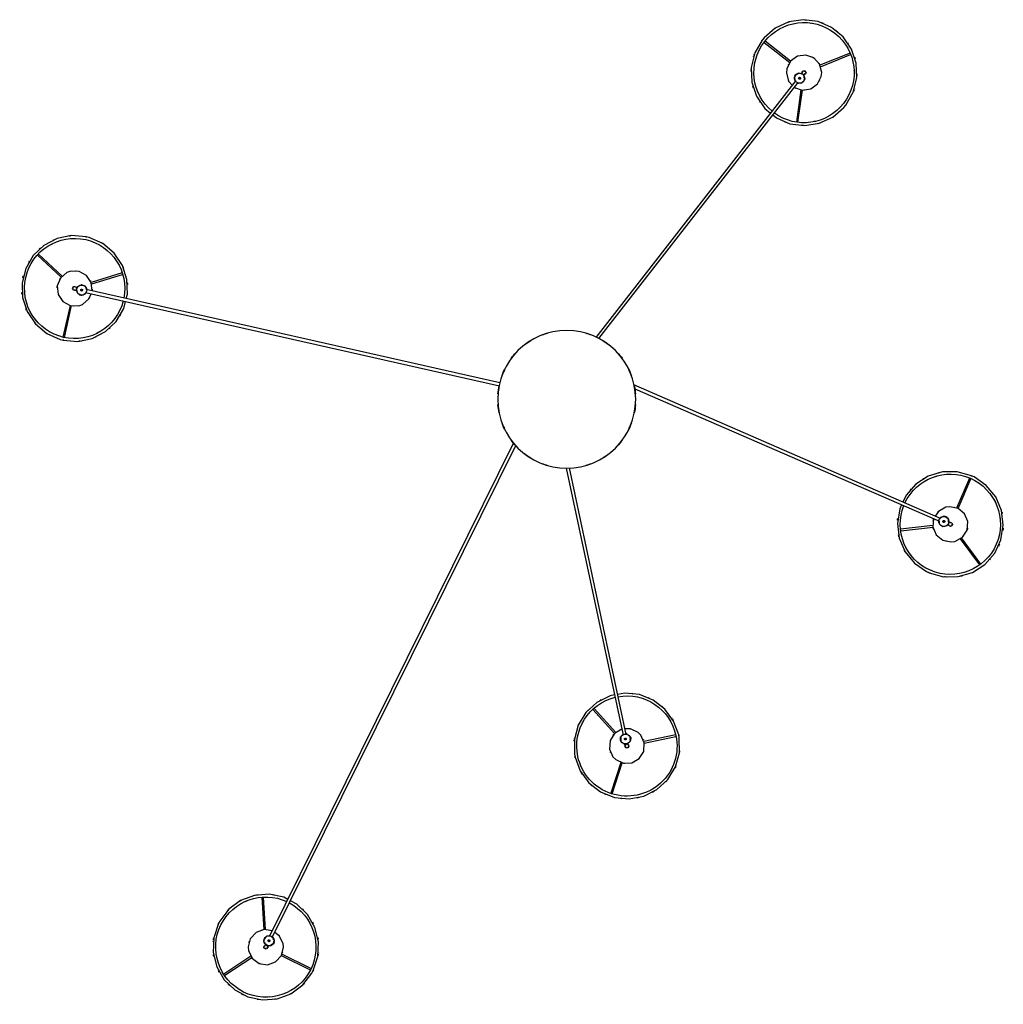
# Model space of a CAD drawing. Header units: millimetres. Extents: x 2834 to 10851, y -1034 to 7771.
# Tile 5 of 9: x 8685 to 10635, y 410 to 2362. Entities that reach past the tile are written whole.
import ezdxf

# ---------------------------------------------------------------- set-up
doc = ezdxf.new("R2010")
doc.units = ezdxf.units.MM
doc.layers.add('E-LITE-EQPM', color=7, linetype='Continuous', lineweight=20)

# ---------------------------------------------------------------- blocks, each defined once
blk = doc.blocks.new('64314-5L   _Suspended_tensor - 64314-47-5L MAMBO Black_rattan pendant lamp ø210-5L-721217-Planta_PDF Copy 1')
at = {"layer": 'E-LITE-EQPM', "color": 253, "lineweight": 25, "true_color": 0xaaaaaa}
for p, q in [((-589.2, 1185.2), (-590.9, 1185.4)), ((-589.2, 1185.2), (-590.9, 1185.4)), ((-555.8, 1176.7), (-558, 1177.6)), ((-555.8, 1176.7), (-558, 1177.6)), ((-626.4, 1104.3), (-680, 1140)), ((-679.2, 1141.6), (-679.5, 1141)), ((-677.8, 1142.2), (-624.6, 1106.8)), ((-566.1, 1103.1), (-508.4, 1131.6)), ((-507.1, 1128.8), (-565.1, 1100.1)), ((-692.7, 1111), (-693.3, 1108.5)), ((-692.7, 1111), (-693.3, 1108.5)), ((-596.9, 1080.1), (-597.4, 1081.3)), ((-592.1, 1084), (-591.3, 1082.4)), ((-584.2, 1080.8), (-583.4, 1079.8)), ((-583.4, 1079.3), (-581.6, 1080.2)), ((-581.3, 1079.7), (-582.8, 1079)), ((-579.8, 1076.6), (-581.7, 1075.7)), ((-580.7, 1078.4), (-581.6, 1080.2)), ((-580, 1077), (-581.5, 1076.3)), ((-580.3, 1076), (-580.8, 1073.9)), ((-579.8, 1076.6), (-580.7, 1078.4)), ((-105.4, 86.3), (-589.3, 1064.9)), ((-583.9, 1067.5), (-101.2, 91.5)), ((-500.6, 1061.5), (-500, 1064.1)), ((-500.6, 1061.5), (-500, 1064.1)), ((-604.5, 987.5), (-600.4, 1051.8)), ((-597.3, 1051.4), (-601.4, 987.5)), ((-514.1, 1031), (-513.7, 1031.6)), ((-514.1, 1031), (-513.7, 1031.6)), ((-637.5, 995.9), (-635.2, 994.9)), ((-637.5, 995.9), (-635.2, 994.9)), ((-604.1, 987.3), (-602.3, 987.2)), ((107.1, 720.1), (87.2, 781.3)), ((88.9, 782), (88.2, 781.8)), ((90.2, 782.2), (110.1, 720.9)), ((59.3, 766.4), (57.3, 764.8)), ((59.3, 766.4), (57.3, 764.8)), ((186.5, 760.5), (185.3, 761.7)), ((186.5, 760.5), (185.3, 761.7)), ((207.4, 733.1), (206.3, 735.2)), ((207.4, 733.1), (206.3, 735.2)), ((115.2, 682.3), (115.6, 684.1)), ((-0.8, 136.6), (111.8, 666.1)), ((117.6, 664.9), (5.2, 136)), ((121.4, 682.8), (121.1, 681.1)), ((125.8, 669.3), (124.1, 667.9)), ((126.5, 669.4), (124.5, 669.8)), ((126.6, 669.9), (125, 670.3)), ((125.3, 673.8), (127.3, 673.3)), ((127.2, 672.8), (125.6, 673.2)), ((125.7, 675.4), (125.7, 673.7)), ((126.5, 669.4), (126.9, 671.4)), ((126.9, 671.4), (127.3, 673.3)), ((216, 665.3), (152.6, 678.8)), ((153.6, 681.7), (216.6, 668.4)), ((51.9, 614.8), (95, 662.7)), ((97.1, 660.5), (54.2, 612.8)), ((31.2, 641.8), (32.4, 639.7)), ((31.2, 641.8), (32.4, 639.7)), ((52.2, 614.4), (53.4, 613.2)), ((179.3, 608.5), (181.4, 610.1)), ((179.3, 608.5), (181.4, 610.1)), ((149.8, 592.9), (150.5, 593.1)), ((149.8, 592.9), (150.5, 593.1)), ((790.1, 342.5), (787.6, 343.3)), ((790.1, 342.5), (787.6, 343.3)), ((780.1, 276.7), (818.4, 328.4)), ((820.8, 326.6), (782.5, 274.8)), ((819.9, 327.6), (819.3, 327.9)), ((672.3, 293), (671.3, 290.8)), ((672.3, 293), (671.3, 290.8)), ((662.2, 260.1), (661.9, 258.4)), ((725.8, 250.2), (662, 257.5)), ((662.3, 260.6), (726.4, 253.3)), ((741.3, 236.2), (132.9, -28.4)), ((134.8, -21.1), (738.9, 241.7)), ((753.3, 233), (752.6, 234.5)), ((753, 235.1), (753.8, 233.2)), ((754.5, 235.8), (753.1, 234.7)), ((754, 248.3), (755.7, 249)), ((758.1, 243.5), (756.4, 242.8)), ((859.1, 235.5), (859.4, 237.2)), ((859.1, 235.5), (859.4, 237.2)), ((749.6, 232.1), (747.4, 232.7)), ((750.1, 231.6), (749.3, 233.5)), ((750.6, 231.8), (749.9, 233.3)), ((750.1, 231.6), (751.9, 232.4)), ((751.9, 232.4), (753.8, 233.2)), ((798.8, 156.3), (772.9, 215.8)), ((775.9, 216.7), (801.5, 157.8)), ((849, 202.6), (850, 204.8)), ((849, 202.6), (850, 204.8)), ((701.4, 168.1), (702, 167.7)), ((701.4, 168.1), (702, 167.7)), ((731.2, 153.1), (733.7, 152.4)), ((731.2, 153.1), (733.7, 152.4)), ((-954.3, -211.9), (-133.1, -26.9)), ((-132.4, -32.9), (-953, -217.8)), ((-984.7, -186.2), (-998.8, -123.4)), ((-995.8, -122.7), (-981.6, -186)), ((-928.9, -132.2), (-931.2, -131)), ((-928.9, -132.2), (-931.2, -131)), ((454.3, -631.9), (58, -122.7)), ((63.7, -120.3), (459.1, -628.2)), ((-902.4, -152.5), (-902.9, -152.1)), ((-902.4, -152.5), (-902.9, -152.1)), ((-1053.8, -158.8), (-1055.2, -160.7)), ((-1053.8, -158.8), (-1055.2, -160.7)), ((-1070, -189.2), (-1070.5, -190.6)), ((-1070, -189.2), (-1070.5, -190.6)), ((-967.3, -209), (-965.7, -208.2)), ((-964.1, -206.2), (-966.1, -206.6)), ((-965.6, -208.6), (-966.1, -206.6)), ((-965.6, -206.5), (-965.2, -208.1)), ((-962.2, -205.7), (-964.1, -206.2)), ((-962.6, -205.8), (-962.3, -207.5)), ((-962.2, -205.7), (-961.7, -207.8)), ((-961.7, -206.4), (-959.9, -207.2)), ((-972.2, -215.9), (-970.5, -215.5)), ((-969.2, -221.4), (-970.9, -221.8)), ((-881.4, -250.7), (-942.9, -231.5)), ((-941.8, -228.7), (-880.5, -247.8)), ((-1049.5, -285.8), (-1002.1, -242.1)), ((-1000.1, -244.5), (-1047.4, -288.1)), ((-881.2, -250.3), (-880.6, -248.7)), ((-1048.7, -287), (-1048.2, -287.4)), ((-897.3, -280.7), (-895.9, -278.8)), ((-897.3, -280.7), (-895.9, -278.8)), ((-1022.2, -307.3), (-1019.9, -308.5)), ((-1022.2, -307.3), (-1019.9, -308.5)), ((464.1, -613.5), (455.3, -549.8)), ((457.9, -549.4), (456.2, -549.5)), ((458.4, -549.4), (467.2, -613.2)), ((492.3, -551), (489.9, -550.6)), ((492.3, -551), (489.9, -550.6)), ((378.5, -610.2), (378.3, -610.8)), ((378.5, -610.2), (378.3, -610.8)), ((371.4, -642.8), (371.3, -645.4)), ((371.4, -642.8), (371.3, -645.4)), ((452.1, -641.6), (453.7, -640.3)), ((452.1, -641.6), (453.3, -643.2)), ((452.4, -642), (453.7, -641)), ((452.5, -641), (452.5, -638.8)), ((453.3, -643.2), (454.5, -644.8)), ((454.2, -644.4), (455.5, -643.4)), ((456.2, -643.5), (454.5, -644.8)), ((457.2, -644.9), (455.9, -643.7)), ((469.2, -641.3), (470.3, -642.7)), ((465.6, -646.4), (464.5, -645)), ((561.7, -686.5), (502, -662.3)), ((503.3, -659.5), (562.8, -683.6)), ((569.5, -652.8), (569.6, -650.1)), ((569.5, -652.8), (569.6, -650.1)), ((391.3, -707.5), (442.5, -667.6)), ((444, -670.3), (393.2, -709.9)), ((562.4, -685.4), (562.6, -684.7)), ((448.6, -744.6), (451, -745)), ((448.6, -744.6), (451, -745)), ((483, -746.2), (484.7, -746)), ((483, -746.2), (484.7, -746))]:
    blk.add_line(p, q, dxfattribs=at)
at = {"layer": 'E-LITE-EQPM', "color": 253, "lineweight": 25, "true_color": 0xaaaaaa, "flags": 128}
for points in [[(-690.7, 1039.7), (-699.9, 1067.6), (-701.1, 1097), (-694, 1125.5), (-679.4, 1150.9), (-658.2, 1171.3), (-632.3, 1185), (-603.5, 1191.1), (-574.3, 1188.9), (-546.7, 1178.7), (-523.1, 1161.2), (-505.2, 1137.9), (-502.5, 1132.8)], [(-502.5, 1132.8), (-493.3, 1104.9), (-492.2, 1075.6), (-499.2, 1047.1), (-513.9, 1021.7), (-535, 1001.3), (-547.9, 994.4)], [(-630.8, 1093.8), (-623.3, 1108.9), (-609.6, 1118.8), (-593, 1121.1), (-577.1, 1115.4), (-565.8, 1102.9), (-561.6, 1086.6), (-562.4, 1078.8)], [(-583.8, 1053.8), (-600.2, 1051.5), (-616, 1057.2), (-627.4, 1069.7), (-631.6, 1086), (-630.8, 1093.8)], [(-592.7, 1085.5), (-593.7, 1089.1), (-597.4, 1090.2), (-600.3, 1087.7), (-600.5, 1087.2)], [(-600.5, 1087.2), (-599.4, 1083.5), (-598.3, 1083.2)], [(-599.4, 1075.7), (-598.4, 1079.9), (-597.2, 1080.9)], [(-597.4, 1081.3), (-599.2, 1084.8), (-599.3, 1085)], [(-593.9, 1087.7), (-592.7, 1085.2), (-592.1, 1084)], [(-591.6, 1082.9), (-585.9, 1082.9), (-585.2, 1082)], [(-562.4, 1078.8), (-569.9, 1063.7), (-578.9, 1057.2)], [(-596.4, 1066.4), (-600.3, 1071.2), (-599.8, 1073.4)], [(-589.1, 1064.4), (-594.7, 1064.3), (-595.5, 1065.3)], [(-581.3, 1071.6), (-582.2, 1067.3), (-583.4, 1066.3)], [(-553, 991.7), (-561, 987.5), (-589.7, 981.5), (-619, 983.7), (-646.5, 993.9), (-670.1, 1011.3), (-688, 1034.6), (-690.7, 1039.7)], [(16.6, 709.3), (26.7, 736.9), (44, 760.6), (67.2, 778.6), (94.5, 789.5), (123.7, 792.4), (152.6, 787.1), (178.9, 774), (200.5, 754.1), (215.8, 729), (223.5, 700.7), (223.1, 671.3), (222, 665.6)], [(94.9, 586.2), (86.1, 587.9), (59.8, 601), (38.2, 620.8), (22.9, 645.9), (15.2, 674.2), (15.6, 703.6), (16.6, 709.3)], [(109.3, 654), (94.9, 662.4), (86.1, 676.7), (84.9, 693.5), (91.7, 708.9), (97.2, 714.5)], [(97.2, 714.5), (112.4, 721.8), (129.2, 721), (143.8, 712.5), (152.7, 698.2), (153.8, 681.4), (147, 666), (141.5, 660.4)], [(110.6, 680.8), (113.9, 683.6), (115.5, 683.6)], [(116.8, 690.6), (115.4, 687), (116.1, 686)], [(115.6, 684.1), (116.4, 687.9), (116.4, 688.1)], [(121.9, 684.4), (123.3, 687.9), (121.1, 691), (117.3, 690.9), (116.8, 690.6)], [(122.3, 686.8), (121.7, 684.1), (121.4, 682.8)], [(222, 665.6), (212, 638), (194.7, 614.3), (171.5, 596.3), (144.2, 585.4), (115, 582.5), (100.6, 585.2)], [(107.2, 671.8), (107.1, 677.9), (108.8, 679.3)], [(111.7, 665.5), (107.2, 669), (107.2, 670.3)], [(122.3, 666.4), (118.9, 663.6), (117.4, 663.6)], [(121.2, 681.7), (125.6, 678.2), (125.6, 677)], [(141.5, 660.4), (126.3, 653.2), (115.2, 653.6)], [(718.8, 344.1), (747.1, 351.9), (776.4, 351.6), (804.6, 343.2), (829.3, 327.3), (848.6, 305.2), (861, 278.6), (865.6, 249.6), (862, 220.5), (850.5, 193.5), (831.9, 170.7), (807.8, 154), (802.5, 151.5)], [(664, 209), (660.3, 217), (655.7, 246), (659.3, 275.2), (670.8, 302.2), (689.4, 324.9), (713.5, 341.6), (718.8, 344.1)], [(727.5, 236.7), (726, 253.2), (732.5, 268.7), (745.5, 279.5), (762, 282.9), (769.8, 281.7)], [(769.8, 281.7), (784.5, 273.5), (793.7, 259.3), (795.2, 242.6), (788.7, 227), (775.8, 216.3), (759.3, 212.9), (751.5, 214.1)], [(738.3, 241.5), (738.6, 247), (739.6, 247.8)], [(745.2, 233.3), (741, 234.4), (740, 235.7)], [(740.8, 248.7), (745.7, 252.3), (747.9, 251.8)], [(750.1, 251.2), (754.3, 250.1), (755.3, 248.8)], [(755.7, 249), (759.3, 250.6), (759.5, 250.6)], [(757, 243.1), (756.8, 237.4), (755.7, 236.7)], [(761.7, 251.7), (758, 250.8), (757.6, 249.7)], [(761.8, 245.1), (759.3, 244), (758.1, 243.5)], [(759.6, 244), (763.3, 244.9), (764.6, 248.5), (762.2, 251.6), (761.7, 251.7)], [(751.5, 214.1), (736.8, 222.3), (730.7, 231.7)], [(802.5, 151.5), (774.2, 143.7), (744.9, 144), (716.7, 152.4), (692, 168.3), (672.7, 190.4), (666.5, 203.8)], [(-998.6, -117.3), (-969.4, -114.9), (-940.6, -120.8), (-914.5, -134.3), (-893.3, -154.6), (-878.4, -179.9), (-874.8, -194.1)], [(-952.5, -322.2), (-981.7, -324.6), (-1010.5, -318.8), (-1036.6, -305.2), (-1057.9, -285), (-1072.7, -259.6), (-1079.9, -231.2), (-1079, -201.8), (-1070, -173.9), (-1053.6, -149.5), (-1031.1, -130.6), (-1004.2, -118.8), (-998.6, -117.3)], [(-990.9, -251.2), (-1003.8, -240.4), (-1010.2, -224.8), (-1008.5, -208), (-999.2, -194), (-984.5, -185.9), (-967.6, -185.7), (-960.2, -188.3)], [(-960.2, -188.3), (-947.3, -199.1), (-943.1, -209.4)], [(-971, -215.5), (-969.8, -210.2), (-968.6, -209.7)], [(-957.6, -208.3), (-953.7, -210.2), (-953, -211.6)], [(-873.4, -199.7), (-871.2, -208.4), (-872.1, -237.7), (-881.1, -265.6), (-897.5, -290), (-920, -308.9), (-946.9, -320.8), (-952.5, -322.2)], [(-941, -215), (-942.6, -231.5), (-951.9, -245.5), (-966.6, -253.6), (-983.5, -253.8), (-990.9, -251.2)], [(-973.8, -216.2), (-977.6, -216.3), (-979.6, -219.7), (-977.8, -223.1), (-977.3, -223.4)], [(-977.3, -223.4), (-973.5, -223.2), (-972.9, -222.2)], [(-976.2, -216.8), (-973.5, -216.2), (-972.2, -215.9)], [(-970.9, -221.8), (-974.7, -222.6), (-974.9, -222.7)], [(-965.9, -225), (-969.8, -223.1), (-970.5, -221.6)], [(-956.2, -224.3), (-961.7, -226.9), (-963.7, -226)], [(-952.4, -217.6), (-953.7, -223.1), (-954.8, -223.6)], [(408.8, -563.9), (415.7, -558.2), (442.6, -546.5), (471.8, -542.8), (500.8, -547.3), (527.4, -559.6), (549.6, -578.8), (553.3, -583.3)], [(387.6, -712.3), (373, -686.8), (366, -658.3), (367.2, -629), (376.4, -601.1), (393, -576.9), (404.3, -567.5)], [(553.3, -583.3), (567.9, -608.8), (574.9, -637.3), (573.7, -666.6), (564.5, -694.5), (547.9, -718.7), (525.2, -737.4), (498.3, -749), (469.1, -752.8), (440.1, -748.3), (413.5, -736), (391.3, -716.8), (387.6, -712.3)], [(435.5, -647.3), (439.8, -631), (447.3, -622.8)], [(451.5, -618.5), (467, -612.9), (483.7, -615.4), (497.3, -625.3), (504.7, -640.4), (505.5, -648.3)], [(452.5, -636.4), (452.5, -632.1), (453.6, -630.8)], [(458.7, -627.8), (464.2, -626.6), (465.1, -627.4)], [(466.3, -628.4), (471.1, -632.2), (471.1, -634.4)], [(471.1, -636.8), (471, -641.1), (470, -642.4)], [(470.3, -642.7), (472.7, -645.8), (472.8, -645.9)], [(505.5, -648.3), (501.2, -664.6), (489.8, -677), (473.9, -682.6), (457.3, -680.2), (443.6, -670.3), (436.3, -655.1), (435.5, -647.3)], [(464.9, -645.4), (459.4, -646.6), (458.4, -645.8)], [(468.1, -649.6), (466.4, -647.4), (465.6, -646.4)], [(466.5, -647.7), (468.3, -651.1), (472.1, -651.4), (474.4, -648.4), (474.5, -647.8)], [(474.5, -647.8), (472.7, -644.4), (471.5, -644.3)]]:
    blk.add_lwpolyline(points, dxfattribs=at)
at = {"layer": 'E-LITE-EQPM', "color": 253, "lineweight": 25, "true_color": 0xaaaaaa}
for centre, radius, start, end in [((-596.6, 1086.3), 99.4, 26.3143, 206.3143), ((-596.6, 1086.3), 105, 115.0454, 117.5862), ((-596.6, 1086.3), 105, 115.0454, 117.5862), ((-596.6, 1086.3), 105, 97.1485, 99.4145), ((-596.6, 1086.3), 105, 97.1485, 99.4145), ((-596.6, 1086.3), 105, 79.1523, 81.1387), ((-596.6, 1086.3), 105, 79.1523, 81.1387), ((-596.6, 1086.3), 105, 61.1408, 62.9678), ((-596.6, 1086.3), 105, 61.1408, 62.9678), ((-596.6, 1086.3), 105, 133.5609, 135.2851), ((-596.6, 1086.3), 105, 133.5609, 135.2851), ((-596.6, 1086.3), 105, 46.0231, 46.4524), ((-596.6, 1086.3), 105, 46.0231, 46.4524), ((-596.6, 1086.3), 105, 43.4294, 45.0396), ((-596.6, 1086.3), 105, 43.4294, 45.0396), ((-596.6, 1086.3), 105, 151.4806, 153.4785), ((-596.6, 1086.3), 105, 151.4806, 153.4785), ((-596.6, 1086.3), 105, 26.3143, 27.2647), ((-596.6, 1086.3), 105, 26.3143, 27.2647), ((-596.6, 1086.3), 105, 25.3639, 26.3143), ((-596.6, 1086.3), 105, 25.3639, 26.3143), ((-596.6, 1086.3), 35, 105.6038, 111.1803), ((-596.6, 1086.3), 99.4, 298.0184, 26.3143), ((-596.6, 1086.3), 105, 169.6619, 171.4878), ((-596.6, 1086.3), 105, 169.6619, 171.4878), ((-596.6, 1086.3), 35, 135.4928, 140.1446), ((-596.6, 1086.3), 35, 16.3085, 17.6064), ((-596.6, 1086.3), 105, 7.5889, 9.1992), ((-596.6, 1086.3), 105, 7.5889, 9.1992), ((-596.6, 1086.3), 105, 6.1762, 6.6055), ((-596.6, 1086.3), 105, 6.1762, 6.6055), ((-596.6, 1086.3), 105, 186.1762, 186.6055), ((-596.6, 1086.3), 105, 186.1762, 186.6055), ((-596.6, 1086.3), 35, 196.3085, 197.6064), ((-596.6, 1086.3), 4, 168.7423, 194.7528), ((-590.3, 1073.6), 10.3, 171.8824, 180.681), ((-590.3, 1073.6), 10, 116.3143, 296.3143), ((-596.6, 1086.3), 3, 86.3143, 101.3143), ((-590.3, 1073.6), 10, 296.3143, 116.3143), ((-596.6, 1086.3), 4, 347.6064, 17.5737), ((-590.3, 1073.6), 2, 116.3143, 296.3143), ((-590.3, 1073.6), 2, 116.3143, 296.3143), ((-590.3, 1073.6), 2, 296.3143, 116.3143), ((-590.3, 1073.6), 2, 296.3143, 116.3143), ((-590.3, 1073.6), 10.3, 50.3104, 61.2509), ((-596.6, 1086.3), 105, 187.5889, 189.1992), ((-596.6, 1086.3), 105, 187.5889, 189.1992), ((-590.3, 1073.6), 10.3, 230.3104, 241.2509), ((-590.3, 1073.6), 10.3, 351.8824, 0.681), ((-596.6, 1086.3), 35, 315.4928, 320.1446), ((-596.6, 1086.3), 105, 349.6619, 351.3553), ((-596.6, 1086.3), 105, 349.6619, 351.3553), ((-596.6, 1086.3), 105, 205.3639, 206.3143), ((-596.6, 1086.3), 105, 205.3639, 206.3143), ((-596.6, 1086.3), 105, 206.3143, 207.2647), ((-596.6, 1086.3), 105, 206.3143, 207.2647), ((-596.6, 1086.3), 99.4, 206.3143, 294.6739), ((-596.6, 1086.3), 35, 256.563, 258.5752), ((-596.6, 1086.3), 35, 285.6038, 290.5894), ((-596.6, 1086.3), 105, 331.4806, 333.4785), ((-596.6, 1086.3), 105, 331.4806, 333.4785), ((-596.6, 1086.3), 105, 223.4294, 225.0396), ((-596.6, 1086.3), 105, 223.4294, 225.0396), ((-596.6, 1086.3), 105, 226.0231, 226.4524), ((-596.6, 1086.3), 105, 226.0231, 226.4524), ((-596.6, 1086.3), 105, 313.5609, 315.2851), ((-596.6, 1086.3), 105, 313.5609, 315.2851), ((-596.6, 1086.3), 105, 241.1408, 242.9678), ((-596.6, 1086.3), 105, 241.1408, 242.9678), ((-596.6, 1086.3), 105, 259.1523, 261.1387), ((-596.6, 1086.3), 105, 259.1523, 261.1387), ((-596.6, 1086.3), 105, 277.1485, 279.4145), ((-596.6, 1086.3), 105, 277.1485, 279.4145), ((119.3, 687.5), 99.4, 348.0002, 168.0002), ((119.3, 687.5), 105, 113.1788, 115.1612), ((119.3, 687.5), 105, 113.1788, 115.1612), ((119.3, 687.5), 105, 95.2467, 96.971), ((119.3, 687.5), 105, 95.2467, 96.971), ((119.3, 687.5), 105, 76.7323, 79.2721), ((119.3, 687.5), 105, 76.7323, 79.2721), ((119.3, 687.5), 105, 131.3461, 133.1737), ((119.3, 687.5), 105, 131.3461, 133.1737), ((119.3, 687.5), 105, 58.8344, 61.1003), ((119.3, 687.5), 105, 58.8344, 61.1003), ((119.3, 687.5), 105, 147.8621, 148.2914), ((119.3, 687.5), 105, 147.8621, 148.2914), ((119.3, 687.5), 105, 40.835, 42.8148), ((119.3, 687.5), 105, 40.835, 42.8148), ((119.3, 687.5), 105, 149.2748, 150.7747), ((119.3, 687.5), 105, 149.2748, 150.7747), ((119.3, 687.5), 105, 22.8267, 24.6521), ((119.3, 687.5), 105, 22.8267, 24.6521), ((119.3, 687.5), 105, 168.0002, 168.9505), ((119.3, 687.5), 105, 168.0002, 168.9505), ((119.3, 687.5), 105, 167.0498, 168.0002), ((119.3, 687.5), 105, 167.0498, 168.0002), ((119.3, 687.5), 99.4, 168.0002, 256.3596), ((119.4, 687.5), 35, 97.1189, 101.8556), ((119.4, 687.5), 35, 67.2896, 72.8661), ((119.4, 687.5), 35, 157.9943, 159.2921), ((116.4, 673.6), 10, 78, 258), ((116.4, 673.6), 10, 258, 78), ((119.4, 687.5), 4, 129.2921, 156.4275), ((119.4, 687.5), 3, 48, 63), ((119.4, 687.5), 4, 309.2921, 339.2594), ((119.3, 687.5), 105, 7.709, 8.1383), ((119.3, 687.5), 105, 7.709, 8.1383), ((119.3, 687.5), 105, 5.1153, 6.7255), ((119.3, 687.5), 105, 5.1153, 6.7255), ((119.3, 687.5), 105, 185.1153, 186.7255), ((119.3, 687.5), 105, 185.1153, 186.7255), ((119.3, 687.5), 105, 187.709, 188.1383), ((119.3, 687.5), 105, 187.709, 188.1383), ((119.4, 687.5), 35, 218.2487, 220.2609), ((119.3, 687.5), 99.4, 259.6913, 348.0002), ((116.4, 673.6), 10.3, 191.9961, 202.9367), ((116.4, 673.6), 10.3, 133.5681, 142.3667), ((116.4, 673.6), 2, 78, 258), ((116.4, 673.6), 2, 78, 258), ((116.4, 673.6), 2, 258, 78), ((116.4, 673.6), 2, 258, 78), ((116.4, 673.6), 10.3, 313.5681, 322.3667), ((116.4, 673.6), 10.3, 11.9961, 22.9367), ((119.4, 687.5), 35, 337.9943, 339.2921), ((119.3, 687.5), 105, 347.0498, 348.0002), ((119.3, 687.5), 105, 347.0498, 348.0002), ((119.3, 687.5), 105, 348.0002, 348.9505), ((119.3, 687.5), 105, 348.0002, 348.9505), ((119.3, 687.5), 105, 202.8267, 204.6521), ((119.3, 687.5), 105, 202.8267, 204.6521), ((119.4, 687.5), 35, 247.2896, 252.8661), ((119.4, 687.5), 35, 277.1189, 281.8556), ((119.3, 687.5), 105, 327.8621, 328.2914), ((119.3, 687.5), 105, 327.8621, 328.2914), ((119.3, 687.5), 105, 329.2748, 330.885), ((119.3, 687.5), 105, 329.2748, 330.885), ((119.3, 687.5), 105, 220.835, 222.8148), ((119.3, 687.5), 105, 220.835, 222.8148), ((119.3, 687.5), 105, 311.3461, 313.1737), ((119.3, 687.5), 105, 311.3461, 313.1737), ((119.3, 687.5), 105, 238.8344, 241.1003), ((119.3, 687.5), 105, 238.8344, 241.1003), ((119.3, 687.5), 105, 293.1788, 295.1612), ((119.3, 687.5), 105, 293.1788, 295.1612), ((119.3, 687.5), 105, 275.2467, 276.971), ((119.3, 687.5), 105, 275.2467, 276.971), ((760.6, 247.8), 105, 94.9756, 96.3941), ((760.6, 247.8), 105, 94.9756, 96.3941), ((760.6, 247.8), 105, 93.3711, 93.8004), ((760.6, 247.8), 105, 93.3711, 93.8004), ((760.6, 247.8), 99.4, 113.5092, 201.8135), ((760.6, 247.8), 105, 113.5092, 114.4596), ((760.6, 247.8), 105, 113.5092, 114.4596), ((760.6, 247.8), 105, 112.5588, 113.5092), ((760.6, 247.8), 105, 112.5588, 113.5092), ((760.6, 247.8), 99.4, 293.5092, 113.5092), ((760.6, 247.8), 105, 76.8569, 78.6827), ((760.6, 247.8), 105, 76.8569, 78.6827), ((760.6, 247.8), 105, 58.6745, 60.6736), ((760.6, 247.8), 105, 58.6745, 60.6736), ((760.6, 247.8), 105, 130.6243, 132.2346), ((760.6, 247.8), 105, 130.6243, 132.2346), ((760.6, 247.8), 105, 40.7558, 42.48), ((760.6, 247.8), 105, 40.7558, 42.48), ((760.6, 247.8), 105, 148.3357, 150.1628), ((760.6, 247.8), 105, 148.3357, 150.1628), ((760.6, 247.9), 35, 103.5036, 104.8014), ((760.6, 247.9), 35, 42.6825, 47.338), ((760.6, 247.8), 105, 22.2404, 24.7811), ((760.6, 247.8), 105, 22.2404, 24.7811), ((760.6, 247.8), 105, 166.3474, 168.3331), ((760.6, 247.8), 105, 166.3474, 168.3331), ((760.6, 247.9), 35, 164.1271, 165.7703), ((760.6, 247.9), 35, 12.7989, 18.3754), ((760.6, 247.8), 105, 4.3435, 6.6094), ((760.6, 247.8), 105, 4.3435, 6.6094), ((760.6, 247.8), 105, 184.3435, 186.6094), ((760.6, 247.8), 105, 184.3435, 186.6094), ((760.6, 247.9), 35, 192.7989, 198.3754), ((747.7, 242.2), 10, 23.5093, 203.5093), ((747.7, 242.2), 10, 203.5093, 23.5093), ((747.7, 242.2), 10.3, 137.5055, 148.446), ((747.7, 242.2), 2, 23.5093, 203.5093), ((747.7, 242.2), 2, 23.5093, 203.5093), ((747.7, 242.2), 2, 203.5093, 23.5093), ((747.7, 242.2), 2, 203.5093, 293.5093), ((747.7, 242.2), 10.3, 79.0775, 87.8761), ((747.7, 242.2), 2, 307.7641, 23.5093), ((747.7, 242.2), 10.3, 317.5055, 328.446), ((760.6, 247.9), 4, 254.8014, 284.7688), ((760.6, 247.9), 4, 74.8014, 101.9845), ((760.7, 247.9), 3, 353.5093, 8.5093), ((760.6, 247.9), 35, 222.8885, 227.338), ((747.7, 242.2), 10.3, 259.0775, 267.8761), ((760.6, 247.8), 105, 346.3474, 348.3331), ((760.6, 247.8), 105, 346.3474, 348.3331), ((760.6, 247.8), 99.4, 205.1498, 293.5092), ((760.6, 247.9), 35, 283.5036, 284.8014), ((760.6, 247.8), 105, 328.3357, 330.1628), ((760.6, 247.8), 105, 328.3357, 330.1628), ((760.6, 247.8), 105, 220.7558, 222.48), ((760.6, 247.8), 105, 220.7558, 222.48), ((760.6, 247.8), 105, 238.6745, 240.6736), ((760.6, 247.8), 105, 238.6745, 240.6736), ((760.6, 247.8), 105, 310.6243, 312.2346), ((760.6, 247.8), 105, 310.6243, 312.2346), ((760.6, 247.8), 105, 256.8569, 258.6827), ((760.6, 247.8), 105, 256.8569, 258.6827), ((760.6, 247.8), 105, 273.3711, 273.8004), ((760.6, 247.8), 105, 273.3711, 273.8004), ((760.6, 247.8), 105, 274.7839, 276.3941), ((760.6, 247.8), 105, 274.7839, 276.3941), ((760.6, 247.8), 105, 292.5588, 293.5092), ((760.6, 247.8), 105, 292.5588, 293.5092), ((760.6, 247.8), 105, 293.5092, 294.4596), ((760.6, 247.8), 105, 293.5092, 294.4596), ((0, 0), 136.7, 105.7068, 110.9147), ((0, 0), 136.7, 69.0853, 74.2932), ((0, 0), 136.7, 121.4225, 127.6461), ((0, 0), 136.7, 52.3539, 58.5775), ((0, 0), 136.7, 137.1493, 143.7795), ((0, 0), 135.8, 139.0909, 139.4124), ((0, 0), 136.7, 36.2205, 42.8507), ((0, 0), 135.8, 40.5876, 40.9091), ((0, 0), 136.7, 152.8907, 159.713), ((0, 0), 136.7, 20.287, 27.1093), ((0, 0), 135.8, 154.9372, 156.3138), ((0, 0), 135.8, 23.6862, 25.0628), ((0, 0), 136.7, 168.6525, 175.5552), ((0, 0), 135.8, 171.0107, 172.7714), ((0, 0), 136.7, 4.4448, 11.3475), ((0, 0), 135.8, 7.2286, 8.9893), ((0, 0), 136.7, 184.4448, 191.3475), ((0, 0), 135.8, 187.2286, 188.9893), ((0, 0), 136.7, 348.6525, 355.5552), ((0, 0), 135.8, 351.0107, 352.7714), ((0, 0), 136.7, 200.287, 207.1093), ((0, 0), 135.8, 203.6862, 205.0628), ((0, 0), 136.7, 332.8907, 339.713), ((0, 0), 135.8, 334.9372, 336.3138), ((0, 0), 136.7, 216.2205, 222.8507), ((0, 0), 135.8, 220.5876, 220.9091), ((0, 0), 136.7, 317.1493, 323.7795), ((0, 0), 135.8, 319.0909, 319.4124), ((-975.6, -219.8), 105, 101.7444, 102.6948), ((-975.6, -219.8), 105, 101.7444, 102.6948), ((-975.6, -219.8), 105, 83.9694, 85.5796), ((-975.6, -219.8), 105, 83.9694, 85.5796), ((-975.6, -219.8), 105, 82.5567, 82.9859), ((-975.6, -219.8), 105, 82.5567, 82.9859), ((0, 0), 136.7, 232.5637, 238.5775), ((0, 0), 136.7, 301.4225, 307.4363), ((-975.6, -219.8), 99.4, 102.6948, 282.6948), ((-975.6, -219.8), 105, 122.4036, 122.8329), ((-975.6, -219.8), 105, 122.4036, 122.8329), ((-975.6, -219.8), 105, 119.8099, 121.4201), ((-975.6, -219.8), 105, 119.8099, 121.4201), ((-975.6, -219.8), 105, 102.6948, 103.6451), ((-975.6, -219.8), 105, 102.6948, 103.6451), ((-975.6, -219.8), 99.4, 14.3734, 102.6948), ((-975.6, -219.8), 105, 66.0428, 67.8683), ((-975.6, -219.8), 105, 66.0428, 67.8683), ((0, 0), 136.7, 249.0853, 254.2932), ((0, 0), 136.7, 285.7068, 290.9147), ((-975.6, -219.8), 105, 137.5213, 139.3488), ((-975.6, -219.8), 105, 137.5213, 139.3488), ((-975.6, -219.8), 105, 47.8803, 49.8599), ((-975.6, -219.8), 105, 47.8803, 49.8599), ((-975.6, -219.8), 105, 29.9413, 31.6656), ((-975.6, -219.8), 105, 29.9413, 31.6656), ((-975.6, -219.8), 105, 155.5337, 157.5162), ((-975.6, -219.8), 105, 155.5337, 157.5162), ((-975.6, -219.8), 35, 92.6891, 93.9869), ((-975.6, -219.8), 105, 173.529, 175.7949), ((-975.6, -219.8), 105, 173.529, 175.7949), ((-961.7, -216.6), 10, 12.6948, 192.6948), ((-961.7, -216.6), 10, 192.6948, 12.6948), ((-961.7, -216.6), 10.3, 126.6909, 137.6315), ((-961.7, -216.6), 2, 12.6948, 192.6948), ((-961.7, -216.6), 2, 12.6948, 192.6948), ((-961.7, -216.6), 10.3, 69.4684, 77.0615), ((-975.6, -219.8), 99.4, 282.6948, 11.0326), ((-975.6, -219.8), 35, 31.8495, 36.0227), ((-975.6, -219.8), 35, 181.9844, 186.8401), ((-975.6, -219.8), 3, 162.6948, 177.6948), ((-975.6, -219.8), 4, 243.9869, 271.295), ((-975.6, -219.8), 4, 63.9869, 93.9542), ((-961.7, -216.6), 10.3, 248.2629, 257.0615), ((-961.7, -216.6), 2, 192.6948, 12.6948), ((-961.7, -216.6), 2, 192.6948, 12.6948), ((-961.7, -216.6), 10.3, 306.6909, 315.0827), ((-975.6, -219.8), 35, 1.9844, 7.5609), ((-975.6, -219.8), 105, 353.529, 355.7949), ((-975.6, -219.8), 105, 353.529, 355.7949), ((-975.6, -219.8), 105, 191.4262, 193.9667), ((-975.6, -219.8), 105, 191.4262, 193.9667), ((-975.6, -219.8), 35, 211.8495, 216.516), ((-975.6, -219.8), 35, 332.9435, 334.9557), ((-975.6, -219.8), 105, 209.9413, 211.6656), ((-975.6, -219.8), 105, 209.9413, 211.6656), ((-975.6, -219.8), 35, 272.6891, 273.9869), ((-975.6, -219.8), 105, 335.5337, 337.5162), ((-975.6, -219.8), 105, 335.5337, 337.5162), ((-975.6, -219.8), 105, 317.7233, 319.3488), ((-975.6, -219.8), 105, 317.7233, 319.3488), ((-975.6, -219.8), 105, 227.8803, 229.8599), ((-975.6, -219.8), 105, 227.8803, 229.8599), ((-975.6, -219.8), 105, 299.8099, 301.4201), ((-975.6, -219.8), 105, 299.8099, 301.4201), ((-975.6, -219.8), 105, 302.4036, 302.8329), ((-975.6, -219.8), 105, 302.4036, 302.8329), ((-975.6, -219.8), 105, 246.0428, 247.8683), ((-975.6, -219.8), 105, 246.0428, 247.8683), ((-975.6, -219.8), 105, 262.6495, 262.9859), ((-975.6, -219.8), 105, 262.6495, 262.9859), ((-975.6, -219.8), 105, 263.9694, 265.5796), ((-975.6, -219.8), 105, 263.9694, 265.5796), ((-975.6, -219.8), 105, 281.7444, 282.6948), ((-975.6, -219.8), 105, 281.7444, 282.6948), ((-975.6, -219.8), 105, 282.6948, 283.6451), ((-975.6, -219.8), 105, 282.6948, 283.6451), ((470.5, -647.8), 105, 90.7318, 92.7214), ((470.5, -647.8), 105, 90.7318, 92.7214), ((470.5, -647.8), 105, 72.721, 74.5476), ((470.5, -647.8), 105, 72.721, 74.5476), ((470.5, -647.8), 99.4, 37.8945, 126.2242), ((470.5, -647.8), 105, 108.7287, 110.9947), ((470.5, -647.8), 105, 108.7287, 110.9947), ((470.5, -647.8), 105, 57.6033, 58.0326), ((470.5, -647.8), 105, 57.6033, 58.0326), ((470.5, -647.8), 105, 55.0096, 56.6198), ((470.5, -647.8), 105, 55.0096, 56.6198), ((470.5, -647.8), 99.4, 129.56, 217.8945), ((470.5, -647.8), 105, 37.8945, 38.8448), ((470.5, -647.8), 105, 37.8945, 38.8448), ((470.5, -647.8), 105, 36.9441, 37.8945), ((470.5, -647.8), 105, 36.9441, 37.8945), ((470.5, -647.8), 105, 145.1411, 146.8653), ((470.5, -647.8), 105, 145.1411, 146.8653), ((470.5, -647.8), 99.4, 217.8945, 37.8945), ((470.5, -647.8), 105, 163.0641, 165.058), ((470.5, -647.8), 105, 163.0641, 165.058), ((470.5, -647.8), 35, 117.1842, 122.7608), ((470.5, -647.8), 35, 88.1434, 90.1556), ((470.5, -647.8), 105, 19.1691, 20.7794), ((470.5, -647.8), 105, 19.1691, 20.7794), ((470.5, -647.8), 105, 17.7564, 18.1857), ((470.5, -647.8), 105, 17.7564, 18.1857), ((470.5, -647.8), 35, 147.1001, 151.7311), ((461.8, -636.6), 10.3, 183.4628, 192.2614), ((461.8, -636.6), 10, 127.8947, 307.8947), ((461.8, -636.6), 10, 307.8947, 127.8947), ((461.8, -636.6), 2, 127.8947, 307.8947), ((461.8, -636.6), 2, 127.8947, 307.8947), ((461.8, -636.6), 2, 307.8947, 127.8947), ((461.8, -636.6), 2, 307.8947, 127.8947), ((461.8, -636.6), 10.3, 61.8908, 72.8314), ((461.8, -636.6), 10.3, 3.4628, 12.2614), ((470.5, -647.8), 35, 27.889, 29.1868), ((470.5, -647.8), 105, 1.2417, 3.068), ((470.5, -647.8), 105, 1.2417, 3.068), ((470.5, -647.8), 105, 181.2417, 183.068), ((470.5, -647.8), 105, 181.2417, 183.068), ((461.8, -636.6), 10.3, 241.8908, 252.8314), ((470.5, -647.8), 4, 179.1868, 209.1541), ((470.5, -647.8), 3, 277.8947, 292.8947), ((470.5, -647.8), 4, 359.1868, 26.1513), ((470.5, -647.8), 105, 197.7564, 198.1857), ((470.5, -647.8), 105, 197.7564, 198.1857), ((470.5, -647.8), 105, 199.1691, 200.7794), ((470.5, -647.8), 105, 199.1691, 200.7794), ((470.5, -647.8), 35, 207.889, 209.1868), ((470.5, -647.8), 35, 297.1842, 302.7608), ((470.5, -647.8), 35, 327.1001, 331.7311), ((470.5, -647.8), 105, 343.0641, 345.058), ((470.5, -647.8), 105, 343.0641, 345.058), ((470.5, -647.8), 105, 216.9441, 217.8945), ((470.5, -647.8), 105, 216.9441, 217.8945), ((470.5, -647.8), 105, 217.8945, 218.8448), ((470.5, -647.8), 105, 217.8945, 218.8448), ((470.5, -647.8), 105, 325.1411, 326.8653), ((470.5, -647.8), 105, 325.1411, 326.8653), ((470.5, -647.8), 105, 235.0096, 236.6198), ((470.5, -647.8), 105, 235.0096, 236.6198), ((470.5, -647.8), 105, 237.6033, 238.0326), ((470.5, -647.8), 105, 237.6033, 238.0326), ((470.5, -647.8), 105, 306.6253, 309.1664), ((470.5, -647.8), 105, 306.6253, 309.1664), ((470.5, -647.8), 105, 252.721, 254.5476), ((470.5, -647.8), 105, 252.721, 254.5476), ((470.5, -647.8), 105, 270.7318, 272.7214), ((470.5, -647.8), 105, 270.7318, 272.7214), ((470.5, -647.8), 105, 288.7287, 290.9947), ((470.5, -647.8), 105, 288.7287, 290.9947)]:
    blk.add_arc(centre, radius, start, end, dxfattribs=at)
for centre, major_axis, ratio, start_param, end_param in [((-590.3, 1073.6), (2.69, 1.33), 0.02317, 4.712389, 5.475928), ((-590.3, 1073.6), (2.69, 1.33), 0.02317, 3.94885, 4.45059), ((-590.3, 1073.6), (2.69, 1.33), 0.02317, 4.473835, 4.712389), ((116.4, 673.6), (-2.93, 0.62), 0.0459, 0.841012, 1.308997), ((116.4, 673.6), (-2.93, 0.62), 0.0459, 1.32757, 1.570796), ((116.4, 673.6), (-2.93, 0.62), 0.0459, 1.570796, 2.30058), ((747.7, 242.2), (-1.2, 2.75), 0.037699, 1.047198, 1.308997), ((747.7, 242.2), (-1.2, 2.75), 0.037699, 1.329255, 1.570796), ((747.7, 242.2), (-1.2, 2.75), 0.037699, 1.570796, 2.09651), ((-961.7, -216.6), (-0.66, 2.93), 0.029902, 4.974188, 5.477361), ((-961.7, -216.6), (-0.66, 2.93), 0.029902, 4.712389, 4.952327), ((-961.7, -216.6), (-0.66, 2.93), 0.029902, 3.940929, 4.712389), ((461.8, -636.6), (2.37, 1.84), 0.038779, 1.832596, 2.094395), ((461.8, -636.6), (2.37, 1.84), 0.038779, 1.570796, 1.812559), ((461.8, -636.6), (2.37, 1.84), 0.038779, 1.047198, 1.570796)]:
    blk.add_ellipse(centre, major_axis=major_axis, ratio=ratio, start_param=start_param, end_param=end_param, dxfattribs=at)
for points in [[(-598.2, 1079.8), (-598.2, 1079.8), (-598.2, 1079.8), (-597.9, 1080.1), (-597.7, 1080.4), (-597.5, 1080.5)], [(-597.4, 1081.3), (-597.4, 1081.3), (-597.4, 1081.3), (-597.4, 1081.2)], [(-595, 1083), (-594.6, 1083.2), (-594, 1083.5), (-593.1, 1083.8), (-592.5, 1084), (-592.2, 1084), (-592.1, 1084)], [(-592.1, 1083.9), (-592.1, 1083.9), (-592.1, 1083.9), (-592.1, 1083.9)], [(-582.4, 1079.8), (-582.4, 1079.8), (-582.4, 1079.7), (-582.3, 1079.7), (-582.2, 1079.5), (-582.1, 1079.4), (-582, 1079.2), (-581.8, 1078.9), (-581.7, 1078.7), (-581.6, 1078.5), (-581.5, 1078.4)], [(115.6, 684.1), (115.6, 684), (115.6, 684), (115.6, 684)], [(118.6, 683.9), (118.9, 683.8), (119.6, 683.6), (120.5, 683.4), (121.2, 683.1), (121.4, 683), (121.4, 682.9)], [(121.4, 682.8), (121.4, 682.8), (121.4, 682.7), (121.4, 682.7)], [(126.4, 673.5), (126.4, 673.5), (126.4, 673.5), (126.4, 673.4), (126.4, 673.3), (126.4, 673.1), (126.4, 672.8), (126.4, 672.5), (126.3, 672.2), (126.3, 672), (126.3, 671.9)], [(754.2, 249.8), (754.2, 249.8), (754.2, 249.8), (754.5, 249.5), (754.8, 249.3), (754.9, 249.1)], [(755.7, 249), (755.6, 249), (755.6, 249), (755.6, 248.9)], [(757.3, 246.4), (757.4, 246.1), (757.7, 245.4), (758, 244.6), (758.2, 243.9), (758.2, 243.6), (758.1, 243.6)], [(758, 243.5), (758, 243.5), (758, 243.5), (758, 243.5)], [(-965.8, -207.5), (-965.8, -207.5), (-965.8, -207.5), (-965.7, -207.5), (-965.6, -207.4), (-965.4, -207.3), (-965.2, -207.3), (-964.9, -207.2), (-964.6, -207.1), (-964.4, -207), (-964.3, -207)], [(-972, -219), (-972.1, -218.6), (-972.2, -217.9), (-972.3, -217), (-972.4, -216.3), (-972.3, -216.1), (-972.3, -216)], [(-972.2, -215.9), (-972.2, -215.9), (-972.1, -215.9), (-972.1, -216)], [(-970.9, -221.8), (-970.9, -221.8), (-970.8, -221.8), (-970.8, -221.7)], [(455.3, -644.2), (455.3, -644.2), (455.3, -644.2), (455.2, -644.1), (455.1, -644), (454.9, -643.9), (454.7, -643.7), (454.5, -643.5), (454.3, -643.3), (454.2, -643.1), (454.1, -643)], [(470.7, -641), (470.7, -641), (470.7, -641.1), (470.5, -641.4), (470.4, -641.8), (470.2, -641.9)], [(470.3, -642.7), (470.3, -642.7), (470.3, -642.7), (470.2, -642.6)], [(465.6, -646.4), (465.6, -646.3), (465.6, -646.3), (465.6, -646.3)], [(468.2, -644.9), (467.9, -645.1), (467.4, -645.5), (466.6, -646), (466, -646.4), (465.7, -646.4), (465.7, -646.4)]]:
    blk.add_open_spline(points, degree=3, dxfattribs=at)
for points, knots in [([(-595, 1083), (-595.4, 1082.8), (-596.4, 1082.3), (-597.2, 1081.7), (-597.4, 1081.5), (-597.4, 1081.4)], [-1, -1, -1, -1, -0.8333333, -0.6666667, -0.5555556, -0.5555556, -0.5555556, -0.5555556]), ([(-592.1, 1083.5), (-591.9, 1083.5), (-591.5, 1083.6), (-591, 1083.6), (-590.8, 1083.6), (-590.7, 1083.6), (-590.5, 1083.6), (-590.4, 1083.6), (-590.4, 1083.6), (-590.4, 1083.6)], [0.4285714, 0.4285714, 0.4285714, 0.4285714, 0.5714286, 0.6785714, 0.7321429, 0.7857143, 0.8392857, 0.8928571, 1, 1, 1, 1]), ([(-581.2, 1077.8), (-581.2, 1077.7), (-581.1, 1077.5), (-581, 1077.2), (-580.8, 1076.9), (-580.7, 1076.6), (-580.7, 1076.3), (-580.6, 1076.2), (-580.6, 1076.2)], [0.5486111, 0.5486111, 0.5486111, 0.5486111, 0.5833333, 0.6527778, 0.7222222, 0.7916667, 0.8611111, 1, 1, 1, 1]), ([(-588.5, 1063.8), (-588.7, 1063.7), (-589.2, 1063.7), (-589.6, 1063.6), (-589.8, 1063.6), (-589.9, 1063.6), (-590.1, 1063.6), (-590.2, 1063.6), (-590.2, 1063.6), (-590.2, 1063.6)], [0.4285714, 0.4285714, 0.4285714, 0.4285714, 0.5714286, 0.6785714, 0.7321429, 0.7857143, 0.8392857, 0.8928571, 1, 1, 1, 1]), ([(-582.4, 1067.5), (-582.4, 1067.5), (-582.5, 1067.4), (-582.8, 1067), (-583.2, 1066.6), (-583.6, 1066.2)], [0, 0, 0, 0, 0.1428571, 0.2857143, 0.5714286, 0.5714286, 0.5714286, 0.5714286]), ([(114, 683.3), (114, 683.3), (114.1, 683.3), (114.6, 683.4), (115.2, 683.6), (115.8, 683.6)], [0, 0, 0, 0, 0.1428571, 0.2857143, 0.5714286, 0.5714286, 0.5714286, 0.5714286]), ([(118.6, 683.9), (118.1, 684), (117, 684.2), (116, 684.2), (115.7, 684.2), (115.6, 684.1)], [-1, -1, -1, -1, -0.8333333, -0.6666667, -0.5555556, -0.5555556, -0.5555556, -0.5555556]), ([(111.8, 664.8), (111.5, 664.9), (111.2, 665.1), (110.8, 665.3), (110.6, 665.5), (110.5, 665.5), (110.4, 665.6), (110.3, 665.7), (110.3, 665.7), (110.3, 665.7)], [0.4285714, 0.4285714, 0.4285714, 0.4285714, 0.5714286, 0.6785714, 0.7321429, 0.7857143, 0.8392857, 0.8928571, 1, 1, 1, 1]), ([(118.8, 663.9), (118.8, 663.9), (118.7, 663.9), (118.3, 663.8), (117.4, 663.6), (116.7, 663.6), (116.5, 663.6)], [0, 0, 0, 0, 0.1428571, 0.2857143, 0.5714286, 0.6765219, 0.6765219, 0.6765219, 0.6765219]), ([(121.1, 682.5), (121.3, 682.3), (121.7, 682.1), (122, 681.9), (122.2, 681.8), (122.3, 681.7), (122.4, 681.6), (122.5, 681.5), (122.6, 681.5), (122.6, 681.5)], [0.4285714, 0.4285714, 0.4285714, 0.4285714, 0.5714286, 0.6785714, 0.7321429, 0.7857143, 0.8392857, 0.8928571, 1, 1, 1, 1]), ([(126.1, 671.2), (126.1, 671.2), (126.1, 671), (126, 670.6), (125.9, 670.3), (125.7, 670), (125.6, 669.7), (125.6, 669.6), (125.6, 669.6)], [0.5486111, 0.5486111, 0.5486111, 0.5486111, 0.5833333, 0.6527778, 0.7222222, 0.7916667, 0.8611111, 1, 1, 1, 1]), ([(737.8, 240.8), (737.7, 241.1), (737.7, 241.6), (737.7, 242), (737.7, 242.2), (737.7, 242.4), (737.7, 242.5), (737.7, 242.6), (737.7, 242.6), (737.7, 242.6)], [0.4152458, 0.4152458, 0.4152458, 0.4152458, 0.5714286, 0.6785714, 0.7321429, 0.7857143, 0.8392857, 0.8928571, 1, 1, 1, 1]), ([(741.1, 234.6), (741.1, 234.6), (741.1, 234.7), (740.7, 235), (740.1, 235.6), (739.7, 236.2), (739.5, 236.4)], [0, 0, 0, 0, 0.1428571, 0.2857143, 0.5714286, 0.6765219, 0.6765219, 0.6765219, 0.6765219]), ([(757.3, 246.4), (757.1, 246.9), (756.6, 247.9), (756.1, 248.7), (755.8, 249), (755.8, 249)], [-1, -1, -1, -1, -0.8333333, -0.6666667, -0.5555556, -0.5555556, -0.5555556, -0.5555556]), ([(757.6, 243.6), (757.6, 243.3), (757.6, 242.9), (757.7, 242.5), (757.7, 242.2), (757.7, 242.1), (757.7, 242), (757.7, 241.9), (757.7, 241.8), (757.7, 241.8)], [0.4285714, 0.4285714, 0.4285714, 0.4285714, 0.5714286, 0.6785714, 0.7321429, 0.7857143, 0.8392857, 0.8928571, 1, 1, 1, 1]), ([(753.4, 234), (753.4, 234), (753.4, 234), (753.3, 234), (753.2, 233.9), (753, 233.8), (752.8, 233.7), (752.6, 233.5), (752.3, 233.4), (751.9, 233.2), (751.6, 233.1), (751.4, 232.9), (751.1, 232.8), (750.8, 232.7), (750.4, 232.6), (750.1, 232.5), (749.8, 232.5), (749.7, 232.4), (749.7, 232.4)], [0, 0, 0, 0, 0.055556, 0.111111, 0.166667, 0.222222, 0.277778, 0.333333, 0.388889, 0.444444, 0.513889, 0.548611, 0.583333, 0.652778, 0.722222, 0.791667, 0.861111, 1, 1, 1, 1]), ([(-971.7, -215.5), (-971.7, -215.5), (-971.7, -215.3), (-971.6, -215), (-971.6, -214.8), (-971.5, -214.6), (-971.5, -214.5), (-971.5, -214.4), (-971.5, -214.4), (-971.5, -214.4)], [0.5450545, 0.5450545, 0.5450545, 0.5450545, 0.5714286, 0.6785714, 0.7321429, 0.7857143, 0.8392857, 0.8928571, 1, 1, 1, 1]), ([(-963.6, -206.8), (-963.6, -206.8), (-963.4, -206.8), (-963, -206.7), (-962.7, -206.7), (-962.4, -206.7), (-962, -206.6), (-962, -206.6), (-961.9, -206.6)], [0.5486111, 0.5486111, 0.5486111, 0.5486111, 0.5833333, 0.6527778, 0.7222222, 0.7916667, 0.8611111, 1, 1, 1, 1]), ([(-953.9, -210.4), (-953.9, -210.4), (-953.9, -210.5), (-953.6, -210.9), (-953.2, -211.4), (-953, -211.9)], [0, 0, 0, 0, 0.1428571, 0.2857143, 0.5714286, 0.5714286, 0.5714286, 0.5714286]), ([(-972, -219), (-971.9, -219.5), (-971.6, -220.5), (-971.2, -221.4), (-971, -221.7), (-971, -221.8)], [-1, -1, -1, -1, -0.8333333, -0.6666667, -0.5555556, -0.5555556, -0.5555556, -0.5555556]), ([(-969.6, -222.9), (-969.6, -222.9), (-969.6, -222.8), (-969.9, -222.4), (-970.3, -221.9), (-970.5, -221.4)], [0, 0, 0, 0, 0.1428571, 0.2857143, 0.5714286, 0.5714286, 0.5714286, 0.5714286]), ([(-951.8, -217.2), (-951.8, -217.4), (-951.8, -217.9), (-951.9, -218.3), (-951.9, -218.5), (-951.9, -218.7), (-952, -218.8), (-952, -218.9), (-952, -218.9), (-952, -218.9)], [0.4285714, 0.4285714, 0.4285714, 0.4285714, 0.5714286, 0.6785714, 0.7321429, 0.7857143, 0.8392857, 0.8928571, 1, 1, 1, 1]), ([(452.8, -632.2), (452.8, -632.2), (452.8, -632.1), (453.1, -631.7), (453.5, -631), (454, -630.4), (454.1, -630.2)], [0, 0, 0, 0, 0.1428571, 0.2857143, 0.5714286, 0.6765219, 0.6765219, 0.6765219, 0.6765219]), ([(453.7, -642.5), (453.7, -642.4), (453.5, -642.3), (453.3, -642), (453.2, -641.7), (453, -641.4), (452.9, -641.1), (452.8, -641.1), (452.8, -641)], [0.5486111, 0.5486111, 0.5486111, 0.5486111, 0.5833333, 0.6527778, 0.7222222, 0.7916667, 0.8611111, 1, 1, 1, 1]), ([(457.4, -627.6), (457.9, -627.4), (458.5, -627.1), (459, -627), (459.3, -626.9), (459.4, -626.9), (459.5, -626.9), (459.6, -626.8), (459.7, -626.8), (459.7, -626.8)], [0.3218939, 0.3218939, 0.3218939, 0.3218939, 0.5714286, 0.6785714, 0.7321429, 0.7857143, 0.8392857, 0.8928571, 1, 1, 1, 1]), ([(468.2, -644.9), (468.6, -644.6), (469.4, -643.9), (470.2, -643.1), (470.3, -642.9), (470.3, -642.8)], [-1, -1, -1, -1, -0.8333333, -0.6666667, -0.5555556, -0.5555556, -0.5555556, -0.5555556]), ([(465.5, -645.9), (465.3, -646), (464.9, -646.1), (464.5, -646.2), (464.3, -646.3), (464.1, -646.3), (464, -646.4), (463.9, -646.4), (463.9, -646.4), (463.9, -646.4)], [0.4285714, 0.4285714, 0.4285714, 0.4285714, 0.5714286, 0.6785714, 0.7321429, 0.7857143, 0.8392857, 0.8928571, 1, 1, 1, 1])]:
    blk.add_open_spline(points, degree=3, knots=knots, dxfattribs=at)

msp = doc.modelspace()

# ---------------------------------------------------------------- linework, layer by layer
at = {"layer": 'E-LITE-EQPM', "color": 253, "lineweight": 25, "true_color": 0xaaaaaa}
for start, end in [(90, 270), (270, 90)]:
    msp.add_arc((9769.5, 1609.4), 136.7, start, end, dxfattribs=at)

# ---------------------------------------------------------------- block references
at = {"layer": 'E-LITE-EQPM', "color": 253, "lineweight": 25, "true_color": 0xaaaaaa, "extrusion": (0, 0, -1), "rotation": 179.9999950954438}
msp.add_blockref('64314-5L   _Suspended_tensor - 64314-47-5L MAMBO Black_rattan pendant lamp ø210-5L-721217-Planta_PDF Copy 1', (-9769.5, 1609.4), dxfattribs=at)

doc.saveas('drawing.dxf')
